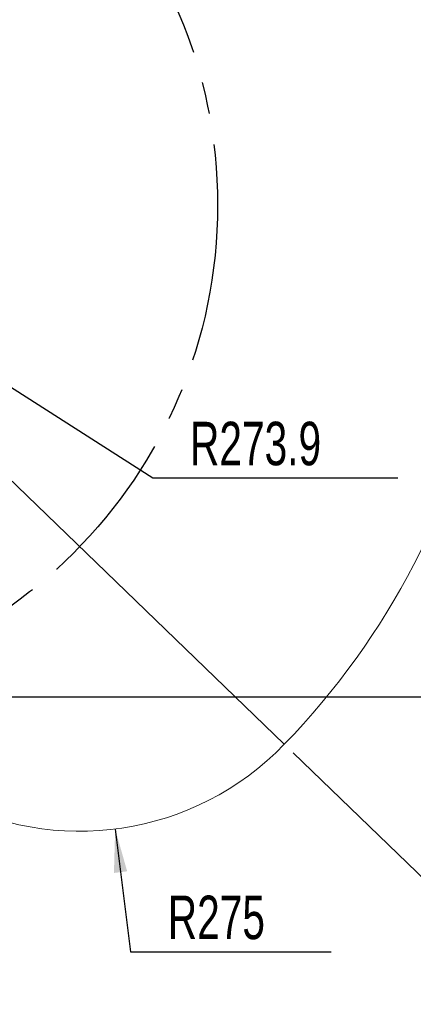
# Model space of a CAD drawing. Header units: millimetres. Extents: x 48 to 246, y 23 to 196.
# Tile 10 of 20: x 170 to 202, y 23 to 102. Entities that reach past the tile are written whole.
import ezdxf

# ---------------------------------------------------------------- set-up
doc = ezdxf.new("R2010")
doc.units = ezdxf.units.MM
doc.linetypes.add('CENTERX2', pattern=[20.32, 12.7, -2.54, 2.54, -2.54])
doc.layers.add('图框', color=7, linetype='Continuous')
doc.styles.add('SLDTEXTSTYLE0', font='TXT', dxfattribs={"width": 0.7})
doc.dimstyles.new('SLDDIMSTYLE0', dxfattribs={"dimtxt": 3.5, "dimasz": 3.5, "dimexe": 0, "dimexo": 0.0625, "dimgap": 0.875, "dimtad": 2, "dimlfac": 12, "dimrnd": 1e-09, "dimzin": 12, "dimdsep": 46, "dimtxsty": 'SLDTEXTSTYLE0', "dimsah": 1, "dimcen": 0.09, "dimadec": 0, "dimazin": 3, "dimtfac": 1, "dimtofl": 0, "dimtmove": 0, "dimatfit": 3, "dimfxl": 0, "dimfrac": 2, "dimtolj": 1, "dimtzin": 12, "dimarcsym": 0})
doc.dimstyles.new('SLDDIMSTYLE1', dxfattribs={"dimtxt": 3.5, "dimasz": 3.5, "dimexe": 0, "dimexo": 0.0625, "dimgap": 0.875, "dimtad": 0, "dimtih": 1, "dimtoh": 1, "dimdec": 4, "dimlfac": 12, "dimzin": 12, "dimdsep": 46, "dimtxsty": 'SLDTEXTSTYLE0', "dimsah": 1, "dimcen": 0.09, "dimazin": 3, "dimtfac": 1, "dimtofl": 0, "dimtmove": 0, "dimatfit": 3, "dimfxl": 0, "dimfrac": 2, "dimtolj": 1, "dimtzin": 12, "dimarcsym": 0})
doc.dimstyles.new('SLDDIMSTYLE3', dxfattribs={"dimtxt": 3.5, "dimasz": 3.5, "dimexe": 0, "dimexo": 0.0625, "dimgap": 0.875, "dimtad": 0, "dimtih": 1, "dimtoh": 1, "dimlfac": 12, "dimrnd": 1e-09, "dimzin": 12, "dimdsep": 46, "dimtxsty": 'SLDTEXTSTYLE0', "dimsah": 1, "dimcen": 0, "dimadec": 0, "dimazin": 3, "dimtfac": 1, "dimtofl": 0, "dimtmove": 0, "dimatfit": 3, "dimfxl": 0, "dimfrac": 2, "dimtolj": 1, "dimtzin": 12, "dimarcsym": 0})
doc.dimstyles.new('SLDDIMSTYLE4', dxfattribs={"dimtxt": 3.5, "dimasz": 3.5, "dimexe": 0, "dimexo": 0.0625, "dimgap": 0.875, "dimtad": 0, "dimtih": 1, "dimtoh": 1, "dimdec": 1, "dimlfac": 12, "dimrnd": 1e-09, "dimzin": 12, "dimdsep": 46, "dimtxsty": 'SLDTEXTSTYLE0', "dimsah": 1, "dimcen": 0, "dimadec": 0, "dimazin": 3, "dimtfac": 1, "dimtdec": 1, "dimtofl": 0, "dimtmove": 0, "dimatfit": 3, "dimfxl": 0, "dimfrac": 2, "dimtolj": 1, "dimtzin": 12, "dimarcsym": 0})

# ---------------------------------------------------------------- blocks, each defined once
blk = doc.blocks.new('*D1')
at = {"layer": '图框', "color": 7}
for p, q in [((147.68, 127.094), (218.18, 127.094)), ((217.18, 47.927), (217.18, 127.094)), ((147.68, 47.927), (218.18, 47.927))]:
    blk.add_line(p, q, dxfattribs=at)
for points in [[(217.18, 127.094), (216.641, 123.594), (217.718, 123.594)], [(217.18, 47.927), (217.718, 51.427), (216.641, 51.427)]]:
    blk.add_solid(points, dxfattribs=at)
at = {"layer": '图框', "color": 7, "char_height": 3.5, "attachment_point": 1, "rotation": 90, "style": 'SLDTEXTSTYLE0'}
for s, insert in [('950', (212.634, 87.85, 0.008)), ('%%c', (212.668, 82.442, 0.008))]:
    blk.add_mtext(s, dxfattribs=dict(at, insert=insert))
blk = doc.blocks.new('*D2')
at = {"layer": '图框', "color": 7}
for p, q in [((146.68, 161.314), (146.68, 180.147)), ((192.358, 43.4), (213.317, 23.16))]:
    blk.add_line(p, q, dxfattribs=at)
for start, end in [(27.79708, 90), (316, 23.84243)]:
    blk.add_arc((146.68, 87.51), 91.637, start, end, dxfattribs=at)
for points in [[(146.68, 179.147), (150.169, 178.542), (150.19, 179.619)], [(212.598, 23.854), (215.375, 26.051), (214.586, 26.784)]]:
    blk.add_solid(points, dxfattribs=at)
at = {"layer": '图框', "color": 7, "insert": (223.118, 129.064, 0.008), "char_height": 3.5, "attachment_point": 1, "style": 'SLDTEXTSTYLE0'}
blk.add_mtext('134°', dxfattribs=at)
blk = doc.blocks.new('*D7')
at = {"layer": '图框', "color": 7}
for p, q in [((178.008, 37.275), (179.248, 27.398)), ((179.248, 27.398), (195.426, 27.398))]:
    blk.add_line(p, q, dxfattribs=at)
blk.add_solid([(178.008, 37.275), (177.91, 33.736), (178.978, 33.87)], dxfattribs=at)
at = {"layer": '图框', "color": 7, "insert": (182.248, 31.91, -9.548), "char_height": 3.5, "attachment_point": 1, "style": 'SLDTEXTSTYLE0'}
blk.add_mtext('R275', dxfattribs=at)
blk = doc.blocks.new('*D9')
at = {"layer": '图框', "color": 7}
for p, q in [((165.912, 75.223), (181.041, 65.556)), ((181.041, 65.556), (200.788, 65.556))]:
    blk.add_line(p, q, dxfattribs=at)
blk.add_solid([(165.912, 75.223), (168.571, 72.885), (169.151, 73.792)], dxfattribs=at)
at = {"layer": '图框', "color": 7, "insert": (184.041, 70.068, -9.548), "char_height": 3.5, "attachment_point": 1, "style": 'SLDTEXTSTYLE0'}
blk.add_mtext('R273.9', dxfattribs=at)

msp = doc.modelspace()

# ---------------------------------------------------------------- linework, layer by layer
at = {"color": 7, "linetype": 'Continuous', "lineweight": 15}
for centre, radius, start, end in [((146.6798955, 87.5104861), 62.5, 316, 86.123453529), ((175.1537626, 60.0135922), 22.9166667, 166, 316)]:
    msp.add_arc(centre, radius, start, end, dxfattribs=at)
at = {"layer": '图框', "color": 7}
msp.add_line((146.6798955, 87.5104861), (191.638633, 44.0943379), dxfattribs=at)
at = {"layer": '图框', "color": 7, "linetype": 'CENTERX2'}
msp.add_circle((146.6798955, 87.5104861), 39.5833333, dxfattribs=at)

# ---------------------------------------------------------------- dimensions: what is measured, and where the dimension line sits
at = {"layer": '图框', "color": 7}
dim = msp.add_angular_dim_2l(base=(236.9024886, 71.4738644), line1=((146.6798955, 87.5104861), (191.638633, 44.0943379)), line2=((146.6798935, 160.3142042), (146.6798935, 56.7367898)), dimstyle='SLDDIMSTYLE1', dxfattribs=at)
dim.commit()
dim.dimension.update_dxf_attribs({"geometry": '*D2', "text_midpoint": (229.1798955, 127.3983261), "dimtype": 162})
dim = msp.add_linear_dim(base=(217.1798955, 127.0938194), p1=(146.6798955, 47.9271527), p2=(146.6798955, 127.0938194), angle=90, text='%%c<>', dimstyle='SLDDIMSTYLE0', dxfattribs=at)
dim.commit()
dim.dimension.update_dxf_attribs({"geometry": '*D1', "text_midpoint": (217.1798955, 90.3278969), "dimtype": 160})
for center, mpoint, dimstyle, picture, middle in [((146.6798955, 87.5104861), (165.911507, 75.2229132), 'SLDDIMSTYLE4', '*D9', (192.4147127, 68.4021839)), ((175.1537626, 60.0135922), (178.0079778, 37.2753631), 'SLDDIMSTYLE3', '*D7', (188.8370671, 30.2442039))]:
    dim = msp.add_radius_dim(center=center, mpoint=mpoint, dimstyle=dimstyle, dxfattribs=at)
    dim.commit()
    dim.dimension.update_dxf_attribs({"geometry": picture, "text_midpoint": middle, "dimtype": 164})

doc.saveas('drawing.dxf')
